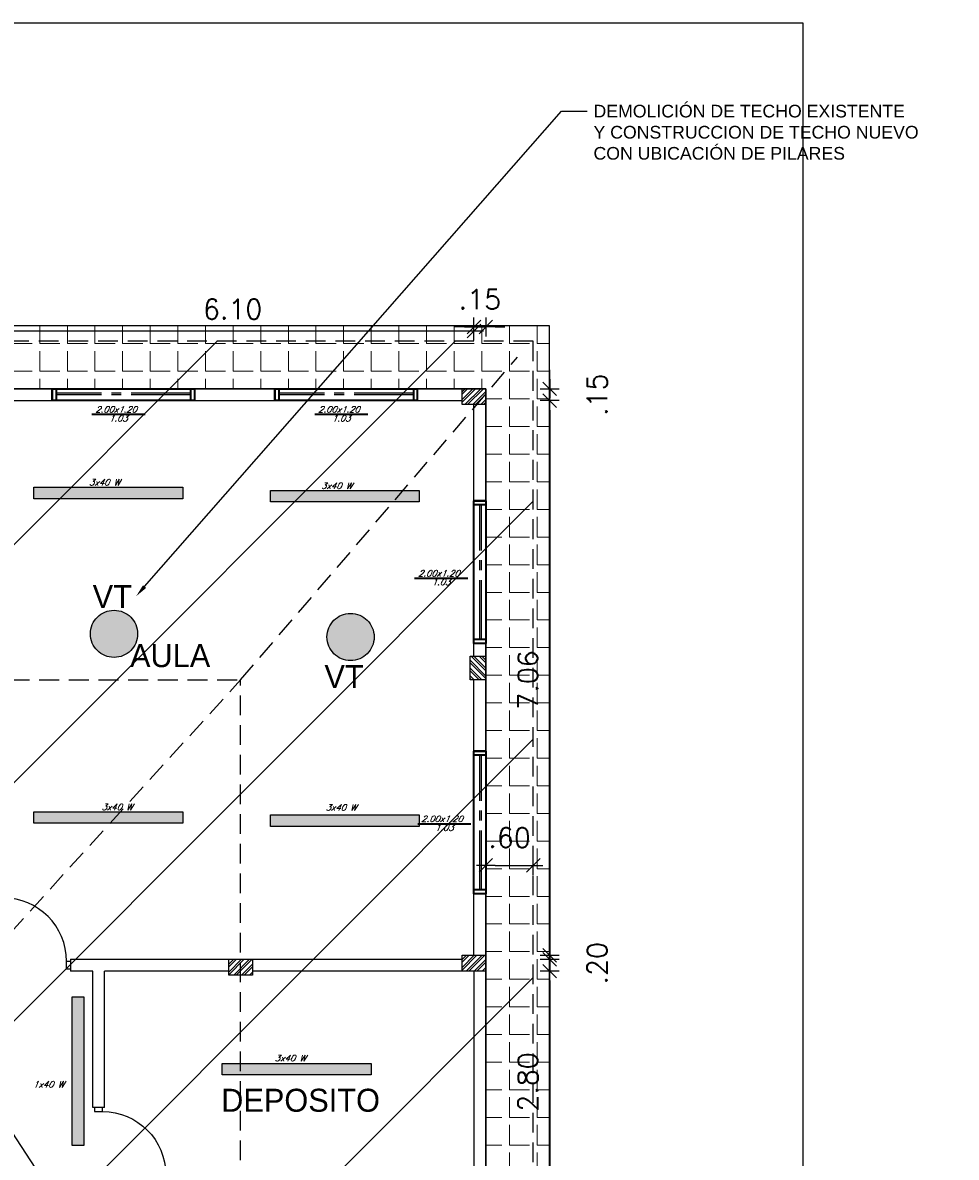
# Model space of a CAD drawing. Header units: millimetres. Extents: x 2239 to 2564, y 432 to 505.
# Tile 22 of 22: x 2478 to 2489, y 490 to 505. Entities that reach past the tile are written whole.
import ezdxf
from ezdxf import colors
from ezdxf.entities.mleader import LeaderData, LeaderLine
from ezdxf.math import Vec2, Vec3

# ---------------------------------------------------------------- set-up
doc = ezdxf.new("R2010")
doc.units = ezdxf.units.MM
for name, pattern in [('ACAD_ISO04W100', [30, 24, -3, 0, -3]), ('CENTER2', [1.125, 0.75, -0.125, 0.125, -0.125]), ('HIDDEN', [0.375, 0.25, -0.125])]:
    doc.linetypes.add(name, pattern=pattern)
for name, color, linetype in [('Cotas', 1, 'Continuous'), ('HACT', 1, 'Continuous'), ('PAREDE', 6, 'Continuous'), ('PAREDES', 6, 'Continuous')]:
    doc.layers.add(name, color=color, linetype=linetype)
doc.layers.add('P1-HACHURA', color=1, linetype='Continuous', lineweight=5)
doc.styles.add('romans', font='romans.shx', dxfattribs={"oblique": 23})
doc.styles.add('SIMPLEX_8', font='simplex.shx')
doc.dimstyles.new('08', dxfattribs={"dimtxt": 0.25, "dimasz": 0.12, "dimexe": 0, "dimexo": 0, "dimgap": 0.15, "dimtad": 1, "dimzin": 4, "dimdsep": 46, "dimtxsty": 'SIMPLEX_8', "dimblk1": 'D', "dimblk2": 'D', "dimsah": 1, "dimcen": 0.09, "dimse1": 1, "dimse2": 1, "dimclre": 256, "dimclrt": 2, "dimadec": 0, "dimazin": 0, "dimtfac": 1, "dimtmove": 2, "dimatfit": 3, "dimldrblk": 'D', "dimfxl": 1, "dimtolj": 1, "dimtzin": 0, "dimarcsym": 0})

# ---------------------------------------------------------------- blocks, each defined once
blk = doc.blocks.new('DSGDFG')
at = {"color": 2}
blk.add_lwpolyline([(2331.157, 484.719), (2331.197, 484.719), (2331.197, 485.519), (2331.157, 485.519)], close=True, dxfattribs=at)
at = {"color": 1}
for points in [[(2331.157, 485.449), (2331.112, 485.449), (2331.112, 485.299), (2331.132, 485.299), (2331.132, 485.279), (2331.092, 485.279), (2331.092, 485.469), (2331.157, 485.469)], [(2331.197, 485.449), (2331.242, 485.449), (2331.242, 485.299), (2331.222, 485.299), (2331.222, 485.279), (2331.262, 485.279), (2331.262, 485.469), (2331.197, 485.469)]]:
    blk.add_lwpolyline(points, dxfattribs=at)
at = {"color": 2}
for points in [[(2331.107, 484.619), (2331.157, 484.619), (2331.157, 484.719), (2331.107, 484.719)], [(2332.007, 484.619), (2331.957, 484.619), (2331.957, 484.719), (2332.007, 484.719)]]:
    blk.add_lwpolyline(points, dxfattribs=at)
at = {"color": 1}
blk.add_arc((2331.157, 484.719), 0.8, 0, 90, dxfattribs=at)
at = {"layer": 'PAREDES', "color": 6}
for p, q in [((2331.107, 484.744), (2331.107, 484.594)), ((2332.007, 484.744), (2332.007, 484.594))]:
    blk.add_line(p, q, dxfattribs=at)
at = {"layer": 'PAREDES'}
blk.add_lwpolyline([(2331.107, 484.744), (2331.057, 484.744)], dxfattribs=at)
blk = doc.blocks.new('D')
for p, q in [((-1, 0), (1, 0)), ((0, -1), (0, 1))]:
    blk.add_line(p, q)
at = {"color": 4}
blk.add_line((-0.71, -0.71), (0.71, 0.71), dxfattribs=at)
blk = doc.blocks.new('*D157')
at = {"layer": 'Cotas', "color": 0, "linetype": 'ACAD_ISO04W100', "lineweight": -2, "transparency": 16777216}
blk.add_line((2477.288, 500.636), (2483.148, 500.636), dxfattribs=at)
at = {"layer": 'Defpoints', "color": 0, "linetype": 'ACAD_ISO04W100', "transparency": 16777216}
for p in [(2483.268, 500.636), (2477.168, 499.705), (2483.268, 496.225)]:
    blk.add_point(p, dxfattribs=at)
at = {"layer": 'Cotas', "color": 0, "linetype": 'ACAD_ISO04W100', "lineweight": -2, "transparency": 16777216, "xscale": 0.12, "yscale": 0.12, "zscale": 0.12, "rotation": 180}
blk.add_blockref('D', (2477.168, 500.636), dxfattribs=at)
at = {"layer": 'Cotas', "color": 0, "linetype": 'ACAD_ISO04W100', "lineweight": -2, "transparency": 16777216, "xscale": 0.12, "yscale": 0.12, "zscale": 0.12}
blk.add_blockref('D', (2483.268, 500.636), dxfattribs=at)
at = {"layer": 'Cotas', "color": 2, "linetype": 'ACAD_ISO04W100', "transparency": 16777216, "insert": (2480.218, 500.911), "char_height": 0.25, "attachment_point": 5, "style": 'SIMPLEX_8'}
blk.add_mtext('\\A1;6.10', dxfattribs=at)
blk = doc.blocks.new('*D158')
at = {"layer": 'Cotas', "color": 0, "linetype": 'ACAD_ISO04W100', "lineweight": -2, "transparency": 16777216}
for p, q in [((2483.148, 500.686), (2483.028, 500.686)), ((2483.268, 500.686), (2483.418, 500.686)), ((2483.538, 500.686), (2483.658, 500.686))]:
    blk.add_line(p, q, dxfattribs=at)
at = {"layer": 'Defpoints', "color": 0, "linetype": 'ACAD_ISO04W100', "transparency": 16777216}
for p in [(2483.418, 500.686), (2483.418, 499.905), (2483.268, 496.225)]:
    blk.add_point(p, dxfattribs=at)
at = {"layer": 'Cotas', "color": 0, "linetype": 'ACAD_ISO04W100', "lineweight": -2, "transparency": 16777216, "xscale": 0.12, "yscale": 0.12, "zscale": 0.12}
blk.add_blockref('D', (2483.268, 500.686), dxfattribs=at)
at = {"layer": 'Cotas', "color": 0, "linetype": 'ACAD_ISO04W100', "lineweight": -2, "transparency": 16777216, "xscale": 0.12, "yscale": 0.12, "zscale": 0.12, "rotation": 180}
blk.add_blockref('D', (2483.418, 500.686), dxfattribs=at)
at = {"layer": 'Cotas', "color": 2, "linetype": 'ACAD_ISO04W100', "transparency": 16777216, "insert": (2483.343, 501.036), "char_height": 0.25, "attachment_point": 5, "style": 'SIMPLEX_8'}
blk.add_mtext('\\A1;.15', dxfattribs=at)
blk = doc.blocks.new('*D159')
at = {"layer": 'Cotas', "color": 0, "linetype": 'ACAD_ISO04W100', "lineweight": -2, "transparency": 16777216}
for p, q in [((2484.225, 500.025), (2484.225, 500.145)), ((2484.225, 499.755), (2484.225, 499.905)), ((2484.225, 499.635), (2484.225, 499.515))]:
    blk.add_line(p, q, dxfattribs=at)
at = {"layer": 'Defpoints', "color": 0, "linetype": 'ACAD_ISO04W100', "transparency": 16777216}
for p in [(2483.268, 499.905), (2484.225, 499.905), (2483.268, 499.755)]:
    blk.add_point(p, dxfattribs=at)
at = {"layer": 'Cotas', "color": 0, "linetype": 'ACAD_ISO04W100', "lineweight": -2, "transparency": 16777216, "xscale": 0.12, "yscale": 0.12, "zscale": 0.12}
for p, rotation in [((2484.225, 499.905), 270), ((2484.225, 499.755), 90)]:
    blk.add_blockref('D', p, dxfattribs=dict(at, rotation=rotation))
at = {"layer": 'Cotas', "color": 2, "linetype": 'ACAD_ISO04W100', "transparency": 16777216, "insert": (2484.825, 499.83), "char_height": 0.25, "attachment_point": 5, "rotation": 90, "style": 'SIMPLEX_8'}
blk.add_mtext('\\A1;.15', dxfattribs=at)
blk = doc.blocks.new('*D160')
at = {"layer": 'Cotas', "color": 0, "linetype": 'ACAD_ISO04W100', "lineweight": -2, "transparency": 16777216}
blk.add_line((2484.225, 499.635), (2484.225, 492.815), dxfattribs=at)
at = {"layer": 'Defpoints', "color": 0, "linetype": 'ACAD_ISO04W100', "transparency": 16777216}
for p in [(2483.118, 499.755), (2483.118, 492.695), (2484.225, 492.695)]:
    blk.add_point(p, dxfattribs=at)
at = {"layer": 'Cotas', "color": 0, "linetype": 'ACAD_ISO04W100', "lineweight": -2, "transparency": 16777216, "xscale": 0.12, "yscale": 0.12, "zscale": 0.12}
for p, rotation in [((2484.225, 499.755), 90), ((2484.225, 492.695), 270)]:
    blk.add_blockref('D', p, dxfattribs=dict(at, rotation=rotation))
at = {"layer": 'Cotas', "color": 2, "linetype": 'ACAD_ISO04W100', "transparency": 16777216, "insert": (2483.95, 496.225), "char_height": 0.25, "attachment_point": 5, "rotation": 90, "style": 'SIMPLEX_8'}
blk.add_mtext('\\A1;7.06', dxfattribs=at)
blk = doc.blocks.new('*D161')
at = {"layer": 'Cotas', "color": 0, "linetype": 'ACAD_ISO04W100', "lineweight": -2, "transparency": 16777216}
for p, q in [((2484.225, 492.865), (2484.225, 492.985)), ((2484.225, 492.745), (2484.225, 492.545)), ((2484.225, 492.425), (2484.225, 492.305))]:
    blk.add_line(p, q, dxfattribs=at)
at = {"layer": 'Defpoints', "color": 0, "linetype": 'ACAD_ISO04W100', "transparency": 16777216}
for p in [(2483.268, 492.745), (2483.268, 492.545), (2484.225, 492.545)]:
    blk.add_point(p, dxfattribs=at)
at = {"layer": 'Cotas', "color": 0, "linetype": 'ACAD_ISO04W100', "lineweight": -2, "transparency": 16777216, "xscale": 0.12, "yscale": 0.12, "zscale": 0.12}
for p, rotation in [((2484.225, 492.745), 270), ((2484.225, 492.545), 90)]:
    blk.add_blockref('D', p, dxfattribs=dict(at, rotation=rotation))
at = {"layer": 'Cotas', "color": 2, "linetype": 'ACAD_ISO04W100', "transparency": 16777216, "insert": (2484.825, 492.645), "char_height": 0.25, "attachment_point": 5, "rotation": 90, "style": 'SIMPLEX_8'}
blk.add_mtext('\\A1;.20', dxfattribs=at)
blk = doc.blocks.new('*D162')
at = {"layer": 'Cotas', "color": 0, "linetype": 'ACAD_ISO04W100', "lineweight": -2, "transparency": 16777216}
blk.add_line((2484.225, 492.425), (2484.225, 489.865), dxfattribs=at)
at = {"layer": 'Defpoints', "color": 0, "linetype": 'ACAD_ISO04W100', "transparency": 16777216}
for p in [(2483.268, 492.545), (2480.168, 489.745), (2484.225, 489.745)]:
    blk.add_point(p, dxfattribs=at)
at = {"layer": 'Cotas', "color": 0, "linetype": 'ACAD_ISO04W100', "lineweight": -2, "transparency": 16777216, "xscale": 0.12, "yscale": 0.12, "zscale": 0.12}
for p, rotation in [((2484.225, 492.545), 90), ((2484.225, 489.745), 270)]:
    blk.add_blockref('D', p, dxfattribs=dict(at, rotation=rotation))
at = {"layer": 'Cotas', "color": 2, "linetype": 'ACAD_ISO04W100', "transparency": 16777216, "insert": (2483.95, 491.145), "char_height": 0.25, "attachment_point": 5, "rotation": 90, "style": 'SIMPLEX_8'}
blk.add_mtext('\\A1;2.80', dxfattribs=at)
blk = doc.blocks.new('PILAR7')
at = {"layer": 'PAREDE', "linetype": 'ACAD_ISO04W100'}
h = blk.add_hatch(dxfattribs=at)
h.set_pattern_fill('ANSI32', color=1, scale=0.0074)
h.paths.add_polyline_path([(2569.07, 479.812), (2568.77, 479.812), (2568.77, 479.612), (2569.07, 479.612)])
at = {"layer": 'Cotas', "color": 5, "linetype": 'ACAD_ISO04W100'}
blk.add_lwpolyline([(2568.77, 479.812), (2569.07, 479.812), (2569.07, 479.612), (2568.77, 479.612)], close=True, dxfattribs=at)
blk = doc.blocks.new('*D174')
at = {"layer": 'Cotas', "color": 0, "linetype": 'ACAD_ISO04W100', "lineweight": -2, "transparency": 16777216}
blk.add_line((2483.538, 493.882), (2483.898, 493.882), dxfattribs=at)
at = {"layer": 'Defpoints', "color": 0, "linetype": 'ACAD_ISO04W100', "transparency": 16777216}
for p in [(2484.018, 493.882), (2483.418, 492.545), (2484.018, 492.545)]:
    blk.add_point(p, dxfattribs=at)
at = {"layer": 'Cotas', "color": 0, "linetype": 'ACAD_ISO04W100', "lineweight": -2, "transparency": 16777216, "xscale": 0.12, "yscale": 0.12, "zscale": 0.12, "rotation": 180}
blk.add_blockref('D', (2483.418, 493.882), dxfattribs=at)
at = {"layer": 'Cotas', "color": 0, "linetype": 'ACAD_ISO04W100', "lineweight": -2, "transparency": 16777216, "xscale": 0.12, "yscale": 0.12, "zscale": 0.12}
blk.add_blockref('D', (2484.018, 493.882), dxfattribs=at)
at = {"layer": 'Cotas', "color": 2, "linetype": 'ACAD_ISO04W100', "transparency": 16777216, "insert": (2483.718, 494.232), "char_height": 0.25, "attachment_point": 5, "style": 'SIMPLEX_8'}
blk.add_mtext('\\A1;.60', dxfattribs=at)

msp = doc.modelspace()

# ---------------------------------------------------------------- hatches: boundary and pattern name
at = {"layer": 'P1-HACHURA', "linetype": 'ByBlock'}
h = msp.add_hatch(dxfattribs=at)
h.set_pattern_fill('ANGLE', color=256, scale=0.05, style=0)
h.set_pattern_definition([(0, (136.4064, 0), (0, 0.34925), [0.254, -0.09525]), (90, (136.4064, 0), (-0.34925, 2e-17), [0.254, -0.09525])])
h.paths.add_polyline_path([(2474.468, 489.745), (2470.868, 489.745), (2470.868, 488.945), (2473.668, 488.945), (2473.668, 485.905), (2474.468, 485.905)])
h.paths.add_polyline_path([(2474.468, 485.905), (2473.668, 485.905), (2473.668, 480.355), (2478.399, 480.355), (2478.399, 481.155), (2474.468, 481.155)])
h.paths.add_polyline_path([(2484.218, 490.321), (2483.418, 490.321), (2483.418, 481.155), (2478.399, 481.155), (2478.399, 480.355), (2484.218, 480.355)])
h.paths.add_polyline_path([(2484.218, 500.705), (2479.913, 500.705), (2479.913, 499.905), (2483.418, 499.905), (2483.418, 490.321), (2484.218, 490.321)])
h.paths.add_polyline_path([(2479.913, 500.705), (2470.868, 500.705), (2470.868, 499.905), (2479.913, 499.905)])
at = {"layer": 'PAREDE', "linetype": 'ACAD_ISO04W100', "transparency": 33554483}
h = msp.add_hatch(dxfattribs=at)
h.set_pattern_fill('ANSI31', color=1, scale=0.67)
h.paths.add_polyline_path([(2484.018, 500.505), (2470.868, 500.505), (2470.868, 489.145), (2473.868, 489.144), (2473.868, 480.754), (2484.018, 480.755)])
at = {"layer": 'PAREDE', "linetype": 'ACAD_ISO04W100', "transparency": 33554687}
h = msp.add_hatch(color=3, dxfattribs=at)
h.dxf.hatch_style = 1
h.paths.add_polyline_path([(2479.587, 498.66), (2477.705, 498.66), (2477.705, 498.515), (2479.587, 498.515)])
h = msp.add_hatch(color=3, dxfattribs=at)
h.dxf.hatch_style = 1
h.paths.add_polyline_path([(2482.577, 498.619), (2480.695, 498.619), (2480.695, 498.475), (2482.577, 498.475)])
h = msp.add_hatch(color=2, dxfattribs=at)
h.dxf.hatch_style = 1
h.paths.add_polyline_path([(2478.42, 496.808, 1), (2479.015, 496.808, 1)])
h = msp.add_hatch(color=2, dxfattribs=at)
h.dxf.hatch_style = 1
h.paths.add_polyline_path([(2481.41, 496.768, 1), (2482.005, 496.768, 1)])
h = msp.add_hatch(color=3, dxfattribs=at)
h.dxf.hatch_style = 1
h.paths.add_polyline_path([(2479.587, 494.56), (2477.705, 494.56), (2477.705, 494.415), (2479.587, 494.415)])
h = msp.add_hatch(color=3, dxfattribs=at)
h.dxf.hatch_style = 1
h.paths.add_polyline_path([(2482.577, 494.519), (2480.695, 494.519), (2480.695, 494.375), (2482.577, 494.375)])
h = msp.add_hatch(color=3, dxfattribs=at)
h.dxf.hatch_style = 1
h.paths.add_polyline_path([(2478.335, 490.34), (2478.335, 492.222), (2478.19, 492.222), (2478.19, 490.34)])
h = msp.add_hatch(color=3, dxfattribs=at)
h.dxf.hatch_style = 1
h.paths.add_polyline_path([(2481.967, 491.38), (2480.085, 491.38), (2480.085, 491.235), (2481.967, 491.235)])

# ---------------------------------------------------------------- linework, layer by layer
at = {"color": 2}
msp.add_lwpolyline([(2478.168, 492.57), (2478.118, 492.57), (2478.118, 492.67), (2478.168, 492.67)], dxfattribs=at)
at = {"color": 1}
msp.add_arc((2477.318, 492.67), 0.8, 0, 90, dxfattribs=at)
at = {"layer": 'Cotas', "color": 6, "linetype": 'ACAD_ISO04W100'}
for p, q in [((2470.868, 500.516), (2483.818, 480.755)), ((2470.868, 499.905), (2483.418, 499.905)), ((2483.418, 481.155), (2483.418, 499.905)), ((2483.418, 492.695), (2483.418, 499.755)), ((2483.268, 496.525), (2483.268, 499.705)), ((2483.268, 492.745), (2483.268, 496.225)), ((2478.448, 490.82), (2478.448, 492.545)), ((2478.598, 490.82), (2478.598, 492.545)), ((2483.268, 492.545), (2483.268, 489.795)), ((2483.418, 492.545), (2483.418, 481.155))]:
    msp.add_line(p, q, dxfattribs=at)
at = {"layer": 'Cotas', "linetype": 'HIDDEN'}
for p, q in [((2480.318, 496.225), (2483.818, 500.305)), ((2436.898, 496.225), (2480.318, 496.225)), ((2473.868, 489.145), (2480.318, 496.225)), ((2480.318, 481.155), (2480.318, 496.225))]:
    msp.add_line(p, q, dxfattribs=at)
at = {"layer": 'Cotas', "color": 6}
for p, q in [((2477.243, 499.755), (2483.118, 499.755)), ((2478.168, 492.695), (2480.168, 492.695)), ((2480.468, 492.695), (2483.118, 492.695)), ((2478.448, 492.545), (2478.168, 492.545))]:
    msp.add_line(p, q, dxfattribs=at)
at = {"layer": 'Cotas', "color": 1}
msp.add_lwpolyline([(2406.317, 504.531), (2487.427, 504.531), (2487.427, 451.881), (2406.317, 451.881)], close=True, dxfattribs=at)
at = {"layer": 'Cotas', "color": 1, "linetype": 'ACAD_ISO04W100'}
msp.add_lwpolyline([(2470.868, 499.905), (2470.868, 500.705), (2484.218, 500.705), (2484.218, 480.355), (2473.668, 480.355), (2473.668, 488.945), (2470.868, 488.945), (2470.868, 489.745), (2474.468, 489.745), (2474.468, 481.155), (2483.418, 481.155), (2483.418, 499.905), (2470.868, 499.905)], dxfattribs=at)
at = {"layer": 'Cotas', "linetype": 'HIDDEN'}
msp.add_lwpolyline([(2470.868, 500.505), (2470.868, 489.145), (2473.868, 489.145), (2473.868, 480.755), (2484.018, 480.755), (2484.018, 500.505), (2470.868, 500.505)], dxfattribs=at)
at = {"layer": 'Cotas', "color": 6}
for points in [[(2439.948, 499.905), (2483.418, 499.905), (2483.418, 492.545)], [(2480.168, 492.545), (2478.598, 492.545)], [(2483.268, 492.545), (2480.468, 492.545)]]:
    msp.add_lwpolyline(points, dxfattribs=at)
at = {"layer": 'Cotas', "linetype": 'ACAD_ISO04W100'}
for points in [[(2477.705, 498.66), (2479.587, 498.66), (2479.587, 498.515), (2477.705, 498.515)], [(2480.695, 498.619), (2482.577, 498.619), (2482.577, 498.475), (2480.695, 498.475)], [(2477.705, 494.56), (2479.587, 494.56), (2479.587, 494.415), (2477.705, 494.415)], [(2480.695, 494.519), (2482.577, 494.519), (2482.577, 494.375), (2480.695, 494.375)], [(2478.335, 492.222), (2478.335, 490.34), (2478.19, 490.34), (2478.19, 492.222)], [(2480.085, 491.38), (2481.967, 491.38), (2481.967, 491.235), (2480.085, 491.235)]]:
    msp.add_lwpolyline(points, close=True, dxfattribs=at)
for centre in [(2478.718, 496.808), (2481.708, 496.768)]:
    msp.add_circle(centre, 0.298, dxfattribs=at)
at = {"layer": 'HACT', "lineweight": 35}
for p, q in [((2477.935, 499.905), (2477.935, 499.755)), ((2477.985, 499.905), (2477.985, 499.755)), ((2479.685, 499.905), (2479.685, 499.755)), ((2479.735, 499.905), (2479.735, 499.755)), ((2479.735, 499.905), (2479.735, 499.755)), ((2480.752, 499.905), (2480.752, 499.755)), ((2480.802, 499.905), (2480.802, 499.755)), ((2482.502, 499.905), (2482.502, 499.755)), ((2482.552, 499.905), (2482.552, 499.755)), ((2482.552, 499.905), (2482.552, 499.755)), ((2478.438, 499.582), (2479.111, 499.582)), ((2481.255, 499.582), (2481.927, 499.582)), ((2483.418, 498.487), (2483.268, 498.487)), ((2483.418, 498.437), (2483.268, 498.437)), ((2482.518, 497.511), (2483.191, 497.511)), ((2483.418, 496.737), (2483.268, 496.737)), ((2483.418, 496.687), (2483.268, 496.687)), ((2483.418, 496.687), (2483.268, 496.687)), ((2483.418, 495.324), (2483.268, 495.324)), ((2483.418, 495.274), (2483.268, 495.274)), ((2482.558, 494.408), (2483.23, 494.408)), ((2483.418, 493.574), (2483.268, 493.574)), ((2483.418, 493.524), (2483.268, 493.524)), ((2483.418, 493.524), (2483.268, 493.524))]:
    msp.add_line(p, q, dxfattribs=at)
at = {"layer": 'HACT', "color": 2, "lineweight": 35}
for points in [[(2479.735, 499.755), (2477.935, 499.755), (2477.935, 499.905), (2479.735, 499.905)], [(2482.552, 499.755), (2480.752, 499.755), (2480.752, 499.905), (2482.552, 499.905)], [(2483.268, 496.687), (2483.268, 498.487), (2483.418, 498.487), (2483.418, 496.687)], [(2483.268, 493.524), (2483.268, 495.324), (2483.418, 495.324), (2483.418, 493.524)]]:
    msp.add_lwpolyline(points, close=True, dxfattribs=at)
at = {"layer": 'PAREDES', "color": 4, "linetype": 'CENTER2'}
for p, q in [((2479.685, 499.85), (2477.985, 499.85)), ((2479.685, 499.83), (2477.985, 499.83)), ((2482.502, 499.85), (2480.802, 499.85)), ((2482.502, 499.83), (2480.802, 499.83)), ((2483.343, 496.737), (2483.343, 498.437)), ((2483.363, 496.737), (2483.363, 498.437)), ((2483.343, 493.574), (2483.343, 495.274)), ((2483.363, 493.574), (2483.363, 495.274))]:
    msp.add_line(p, q, dxfattribs=at)
at = {"layer": 'PAREDES', "color": 6}
msp.add_line((2478.168, 492.695), (2478.168, 492.545), dxfattribs=at)

# ---------------------------------------------------------------- block references
at = {"layer": 'Cotas', "linetype": 'ACAD_ISO04W100'}
for p in [(-85.652, 20.093), (-88.602, 12.883), (-85.652, 12.933)]:
    msp.add_blockref('PILAR7', p, dxfattribs=at)
at = {"layer": 'Cotas', "linetype": 'ACAD_ISO04W100', "rotation": 90}
msp.add_blockref('PILAR7', (2963.03, -2072.545), dxfattribs=at)
at = {"layer": 'Cotas', "linetype": 'ACAD_ISO04W100', "xscale": -1, "rotation": 270}
msp.add_blockref('DSGDFG', (1993.854, -1841.187), dxfattribs=at)

# ---------------------------------------------------------------- texts
at = {"char_height": 0.29056, "attachment_point": 7}
for s, width, insert in [('\\A1;{\\fZurich Cn BT|b0|i0|c0|p34;\\C2;VT}', 0.58534, (2478.448, 497.134)), ('\\A1;{\\fZurich Cn BT|b0|i0|c0|p34;\\C2;AULA}', 13.35192, (2478.92, 496.383)), ('\\A1;{\\fZurich Cn BT|b0|i0|c0|p34;\\C2;VT}', 0.58534, (2481.378, 496.124)), ('\\A1;{\\fZurich Cn BT|b0|i0|c0|p34;\\C2;DEPOSITO}', 13.35192, (2480.072, 490.764))]:
    msp.add_mtext_dynamic_manual_height_columns(s, width=width, gutter_width=1, heights=[0], dxfattribs=dict(at, insert=insert))
at = {"layer": 'Cotas', "color": 2, "char_height": 0.0779, "attachment_point": 1, "style": 'romans'}
for s, width, insert in [('2.00x1.20', 0.31716, (2478.481, 499.683)), ('1.03', 0.31716, (2478.655, 499.571)), ('2.00x1.20', 0.31716, (2481.298, 499.683)), ('1.03', 0.31716, (2481.472, 499.571)), ('3x40 W', 0.57118, (2478.401, 498.761)), ('3x40 W', 0.57118, (2481.335, 498.718)), ('2.00x1.20', 0.31716, (2482.561, 497.612)), ('1.03', 0.31716, (2482.735, 497.501)), ('3x40 W', 0.57118, (2478.559, 494.658)), ('3x40 W', 0.57118, (2481.392, 494.653)), ('2.00x1.20', 0.31716, (2482.601, 494.509)), ('1.03', 0.31716, (2482.775, 494.397)), ('3x40 W', 0.57118, (2480.749, 491.485)), ('1x40 W', 0.57118, (2477.694, 491.153))]:
    msp.add_mtext_dynamic_manual_height_columns(s, width=width, gutter_width=12.5, heights=[0], dxfattribs=dict(at, insert=insert))

# ---------------------------------------------------------------- dimensions: what is measured, and where the dimension line sits
at = {"layer": 'Cotas', "linetype": 'ACAD_ISO04W100'}
for base, p1, p2, picture, middle in [((2483.418, 500.686), (2483.268, 496.225), (2483.418, 499.905), '*D158', (2483.343, 501.036)), ((2483.268, 500.636), (2477.168, 499.705), (2483.268, 496.225), '*D157', (2480.218, 500.911))]:
    dim = msp.add_linear_dim(base=base, p1=p1, p2=p2, dimstyle='08', dxfattribs=at)
    dim.commit()
    dim.dimension.update_dxf_attribs({"geometry": picture, "text_midpoint": middle})
for base, p1, p2, picture, middle in [((2484.225, 499.905), (2483.268, 499.755), (2483.268, 499.905), '*D159', (2484.825, 499.83)), ((2484.225, 492.695), (2483.118, 499.755), (2483.118, 492.695), '*D160', (2483.95, 496.225)), ((2484.225, 492.545), (2483.268, 492.745), (2483.268, 492.545), '*D161', (2484.825, 492.645)), ((2484.225, 489.745), (2483.268, 492.545), (2480.168, 489.745), '*D162', (2483.95, 491.145))]:
    dim = msp.add_linear_dim(base=base, p1=p1, p2=p2, angle=90, dimstyle='08', dxfattribs=at)
    dim.commit()
    dim.dimension.update_dxf_attribs({"geometry": picture, "text_midpoint": middle})
at = {"layer": 'Cotas', "color": 6, "linetype": 'ACAD_ISO04W100'}
dim = msp.add_linear_dim(base=(2484.018, 493.882), p1=(2483.418, 492.545), p2=(2484.018, 492.545), dimstyle='08', dxfattribs=at)
dim.commit()
dim.dimension.update_dxf_attribs({"geometry": '*D174', "text_midpoint": (2483.718, 494.232)})

# ---------------------------------------------------------------- leaders
at = {"color": 1}
ml = msp.add_multileader_mtext('Standard', dxfattribs=at)
ml.set_content('{\\fArial|b0|i0|c0|p34;DEMOLICIÓN DE TECHO EXISTENTE \\PY CONSTRUCCION DE TECHO NUEVO CON UBICACIÓN DE PILARES}', color=1)
ml.set_leader_properties()
ml.build(insert=Vec2(0, 0))
ml.multileader.update_dxf_attribs({"text_right_attachment_type": 6, "dogleg_length": 0.36, "arrow_head_size": 0.16})
ctx = ml.context
ctx.base_point, ctx.char_height, ctx.arrow_head_size, ctx.landing_gap_size, ctx.plane_origin = Vec3(2484.699, 503.413), 0.16, 0.16, 0.08, Vec3(2483.175, 502.629)
ctx.right_attachment = 6
notes = []
notes.append((ctx, [(0, (1, 1, 0), (2484.375, 503.413), (1, 0), 0.324, [(0, [(2478.999, 497.285)], 0, [])])]))
ctx.mtext.insert, ctx.mtext.width, ctx.mtext.flow_direction = Vec3(2484.779, 503.494), 4.58667, 5
for ctx, leaders in notes:
    for number, flags, end, landing, length, lines in leaders:
        leader = LeaderData()
        leader.index, (leader.has_last_leader_line, leader.has_dogleg_vector, leader.attachment_direction) = number, flags
        leader.last_leader_point, leader.dogleg_vector, leader.dogleg_length = Vec3(end), Vec3(landing), length
        for number, points, colour, breaks in lines:
            line = LeaderLine()
            line.index, line.vertices, line.color, line.breaks = number, Vec3.list(points), colors.encode_raw_color(colour), breaks
            leader.lines.append(line)
        ctx.leaders.append(leader)

doc.saveas('drawing.dxf')
